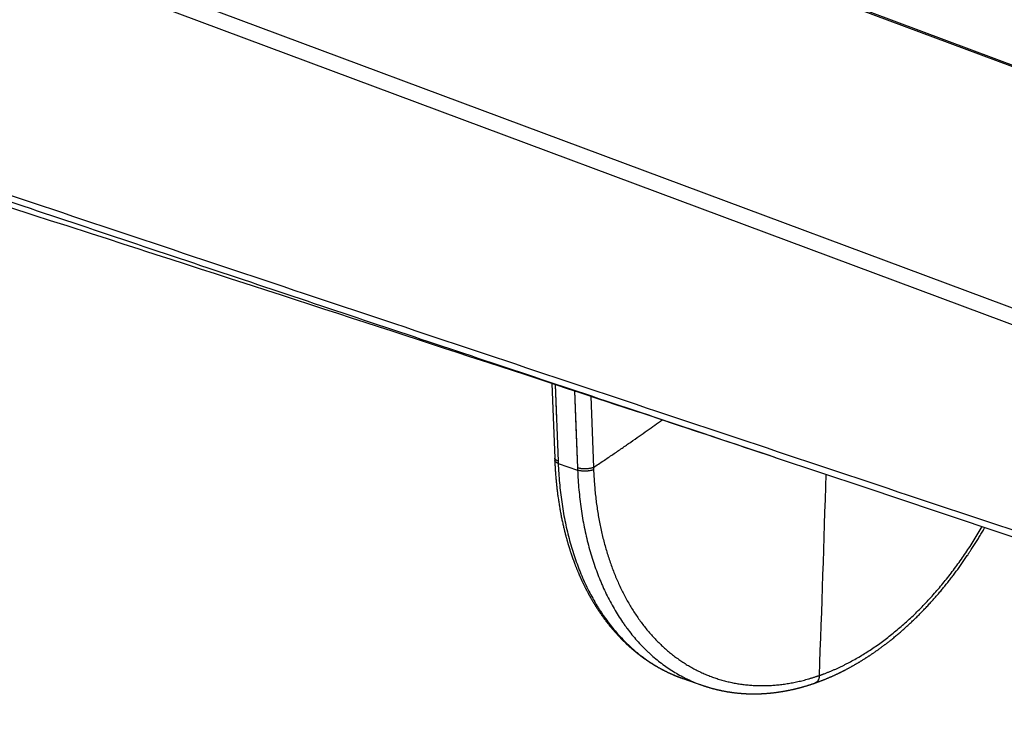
# Model space of a CAD drawing. Header units: millimetres. Extents: x 191 to 686, y -33 to 361.
# Tile 10 of 14: x 523 to 582, y 48 to 90. Entities that reach past the tile are written whole.
import ezdxf

# ---------------------------------------------------------------- set-up
doc = ezdxf.new("R2010")
doc.units = ezdxf.units.MM
doc.header["$LTSCALE"] = 30.734
doc.layers.get('0').update_dxf_attribs({"linetype": 'CONTINUOUS'})

msp = doc.modelspace()

# ---------------------------------------------------------------- linework, layer by layer
at = {"color": 9, "linetype": 'CONTINUOUS'}
for p, q in [((479.161, 125.608), (635.026, 67.404)), ((614.755, 60.338), (458.89, 118.542)), ((614.274, 59.522), (458.425, 117.72)), ((555.244, 67.626), (555.426, 62.989)), ((555.244, 67.626), (555.328, 65.475)), ((556.425, 67.237), (556.603, 62.579)), ((557.401, 66.916), (557.568, 62.601)), ((555.426, 62.989), (555.431, 62.85)), ((555.431, 62.85), (556.608, 62.44)), ((556.603, 62.579), (556.608, 62.44)), ((557.568, 62.601), (557.573, 62.463))]:
    msp.add_line(p, q, dxfattribs=at)
at = {"color": 7, "linetype": 'CONTINUOUS'}
for p, q in [((522.189, 78.366), (523.71, 77.877)), ((523.71, 77.877), (524.712, 77.554)), ((524.712, 77.554), (525.705, 77.234)), ((525.705, 77.234), (527.176, 76.76)), ((527.176, 76.76), (528.146, 76.447)), ((528.146, 76.447), (529.106, 76.137)), ((531.934, 75.223), (532.859, 74.924)), ((532.859, 74.924), (533.776, 74.627)), ((533.776, 74.627), (534.684, 74.333)), ((534.684, 74.333), (535.583, 74.042)), ((536.917, 73.609), (537.796, 73.324)), ((537.796, 73.324), (538.668, 73.041)), ((538.668, 73.041), (539.531, 72.761)), ((539.531, 72.761), (540.386, 72.483)), ((540.386, 72.483), (541.234, 72.207)), ((541.234, 72.207), (542.074, 71.934)), ((542.074, 71.934), (542.907, 71.663)), ((542.907, 71.663), (543.732, 71.394)), ((543.732, 71.394), (544.549, 71.128)), ((544.549, 71.128), (545.36, 70.863)), ((545.36, 70.863), (546.163, 70.601)), ((546.163, 70.601), (546.959, 70.341)), ((546.959, 70.341), (547.747, 70.084)), ((547.747, 70.084), (548.529, 69.828)), ((548.529, 69.828), (549.304, 69.574)), ((550.454, 69.198), (551.212, 68.95)), ((551.212, 68.95), (551.963, 68.703)), ((551.963, 68.703), (552.708, 68.459)), ((552.708, 68.459), (553.446, 68.217)), ((554.541, 67.857), (555.263, 67.62)), ((555.263, 67.62), (555.979, 67.384)), ((557.041, 67.034), (557.742, 66.803)), ((558.781, 66.461), (559.466, 66.234)), ((560.483, 65.898), (561.154, 65.676)), ((564.102, 64.699), (564.742, 64.487)), ((555.22, 63.167), (555.226, 63.028)), ((568.626, 63.193), (573.979, 61.406)), ((555.226, 63.028), (555.229, 62.959)), ((555.229, 62.959), (555.232, 62.889)), ((555.232, 62.889), (555.235, 62.82)), ((555.235, 62.82), (555.238, 62.75)), ((555.238, 62.75), (555.242, 62.681)), ((555.242, 62.681), (555.246, 62.611)), ((555.246, 62.611), (555.25, 62.542)), ((555.25, 62.542), (555.254, 62.473)), ((555.254, 62.473), (555.259, 62.404)), ((555.259, 62.404), (555.263, 62.335)), ((555.263, 62.335), (555.268, 62.266)), ((555.268, 62.266), (555.273, 62.197)), ((555.273, 62.197), (555.279, 62.128)), ((555.279, 62.128), (555.284, 62.059)), ((555.284, 62.059), (555.29, 61.991)), ((555.29, 61.991), (555.296, 61.922)), ((555.296, 61.922), (555.302, 61.854)), ((555.302, 61.854), (555.308, 61.785)), ((555.308, 61.785), (555.315, 61.717)), ((555.315, 61.717), (555.321, 61.649)), ((555.321, 61.649), (555.328, 61.581)), ((555.328, 61.581), (555.335, 61.513)), ((555.335, 61.513), (555.343, 61.445)), ((555.343, 61.445), (555.35, 61.378)), ((555.35, 61.378), (555.358, 61.31)), ((555.358, 61.31), (555.366, 61.242)), ((555.366, 61.242), (555.374, 61.175)), ((555.374, 61.175), (555.382, 61.108)), ((555.382, 61.108), (555.391, 61.04)), ((555.391, 61.04), (555.399, 60.973)), ((555.399, 60.973), (555.408, 60.906)), ((555.408, 60.906), (555.417, 60.84)), ((555.417, 60.84), (555.427, 60.773)), ((555.441, 60.673), (555.451, 60.607)), ((555.451, 60.607), (555.461, 60.54)), ((555.461, 60.54), (555.471, 60.474)), ((555.471, 60.474), (555.481, 60.408)), ((555.481, 60.408), (555.492, 60.342)), ((555.492, 60.342), (555.503, 60.276)), ((555.503, 60.276), (555.514, 60.21)), ((555.514, 60.21), (555.525, 60.145)), ((555.525, 60.145), (555.537, 60.079)), ((555.537, 60.079), (555.548, 60.014)), ((555.548, 60.014), (555.56, 59.948)), ((555.56, 59.948), (555.572, 59.883)), ((555.572, 59.883), (555.584, 59.818)), ((555.584, 59.818), (555.597, 59.753)), ((555.597, 59.753), (555.609, 59.688)), ((555.609, 59.688), (555.622, 59.624)), ((555.622, 59.624), (555.635, 59.559)), ((555.635, 59.559), (555.648, 59.495)), ((555.648, 59.495), (555.662, 59.43)), ((555.662, 59.43), (555.675, 59.366)), ((555.675, 59.366), (555.689, 59.302)), ((555.689, 59.302), (555.703, 59.238)), ((555.703, 59.238), (555.717, 59.174)), ((555.717, 59.174), (555.732, 59.11)), ((555.732, 59.11), (555.746, 59.047)), ((555.746, 59.047), (555.761, 58.984)), ((555.761, 58.984), (555.776, 58.92)), ((581.222, 58.939), (581.246, 58.98)), ((580.848, 58.306), (580.886, 58.369)), ((580.886, 58.369), (580.924, 58.432)), ((580.924, 58.432), (580.962, 58.495)), ((580.962, 58.495), (581, 58.558)), ((581, 58.558), (581.037, 58.621)), ((581.037, 58.621), (581.074, 58.684)), ((581.074, 58.684), (581.112, 58.748)), ((581.112, 58.748), (581.149, 58.811)), ((581.149, 58.811), (581.186, 58.875)), ((581.186, 58.875), (581.222, 58.939)), ((580.5, 57.75), (580.539, 57.811)), ((580.539, 57.811), (580.578, 57.873)), ((580.578, 57.873), (580.617, 57.934)), ((580.617, 57.934), (580.656, 57.996)), ((580.656, 57.996), (580.695, 58.058)), ((580.695, 58.058), (580.733, 58.12)), ((580.733, 58.12), (580.772, 58.182)), ((580.772, 58.182), (580.81, 58.244)), ((580.81, 58.244), (580.848, 58.306)), ((580.099, 57.145), (580.14, 57.205)), ((580.14, 57.205), (580.18, 57.265)), ((580.18, 57.265), (580.221, 57.325)), ((580.221, 57.325), (580.261, 57.386)), ((580.261, 57.386), (580.301, 57.446)), ((580.301, 57.446), (580.341, 57.507)), ((580.341, 57.507), (580.381, 57.567)), ((580.381, 57.567), (580.421, 57.628)), ((580.421, 57.628), (580.46, 57.689)), ((580.46, 57.689), (580.5, 57.75)), ((579.684, 56.555), (579.726, 56.613)), ((579.726, 56.613), (579.768, 56.672)), ((579.768, 56.672), (579.81, 56.73)), ((579.81, 56.73), (579.851, 56.789)), ((579.851, 56.789), (579.893, 56.848)), ((579.893, 56.848), (579.935, 56.907)), ((579.935, 56.907), (579.976, 56.967)), ((579.976, 56.967), (580.017, 57.026)), ((580.017, 57.026), (580.058, 57.086)), ((580.058, 57.086), (580.099, 57.145)), ((579.256, 55.98), (579.299, 56.037)), ((579.299, 56.037), (579.342, 56.094)), ((579.342, 56.094), (579.385, 56.151)), ((579.385, 56.151), (579.428, 56.208)), ((579.428, 56.208), (579.471, 56.265)), ((579.471, 56.265), (579.514, 56.323)), ((579.514, 56.323), (579.557, 56.381)), ((579.557, 56.381), (579.599, 56.438)), ((579.599, 56.438), (579.642, 56.496)), ((579.642, 56.496), (579.684, 56.555)), ((578.749, 55.342), (578.793, 55.396)), ((578.86, 55.478), (578.905, 55.533)), ((578.905, 55.533), (578.949, 55.589)), ((578.949, 55.589), (578.993, 55.644)), ((578.993, 55.644), (579.037, 55.7)), ((579.037, 55.7), (579.081, 55.755)), ((579.081, 55.755), (579.125, 55.811)), ((579.125, 55.811), (579.169, 55.867)), ((579.169, 55.867), (579.212, 55.924)), ((579.212, 55.924), (579.256, 55.98)), ((578.25, 54.754), (578.296, 54.806)), ((578.296, 54.806), (578.342, 54.859)), ((578.342, 54.859), (578.387, 54.912)), ((578.387, 54.912), (578.433, 54.965)), ((578.433, 54.965), (578.478, 55.018)), ((578.478, 55.018), (578.523, 55.072)), ((578.523, 55.072), (578.569, 55.125)), ((578.569, 55.125), (578.614, 55.179)), ((578.614, 55.179), (578.659, 55.233)), ((578.659, 55.233), (578.704, 55.287)), ((578.704, 55.287), (578.749, 55.342)), ((577.738, 54.189), (577.785, 54.239)), ((577.785, 54.239), (577.832, 54.29)), ((577.832, 54.29), (577.879, 54.341)), ((577.879, 54.341), (577.925, 54.392)), ((577.925, 54.392), (577.972, 54.443)), ((577.972, 54.443), (578.019, 54.494)), ((578.019, 54.494), (578.065, 54.546)), ((578.065, 54.546), (578.111, 54.597)), ((578.111, 54.597), (578.158, 54.649)), ((578.158, 54.649), (578.204, 54.702)), ((578.204, 54.702), (578.25, 54.754)), ((577.164, 53.599), (577.213, 53.647)), ((577.213, 53.647), (577.261, 53.695)), ((577.261, 53.695), (577.309, 53.744)), ((577.309, 53.744), (577.357, 53.792)), ((577.357, 53.792), (577.405, 53.841)), ((577.405, 53.841), (577.453, 53.89)), ((577.453, 53.89), (577.5, 53.939)), ((577.5, 53.939), (577.548, 53.989)), ((577.548, 53.989), (577.596, 54.039)), ((577.596, 54.039), (577.643, 54.088)), ((577.643, 54.088), (577.69, 54.138)), ((577.69, 54.138), (577.738, 54.189)), ((576.529, 52.995), (576.578, 53.04)), ((576.578, 53.04), (576.628, 53.086)), ((576.628, 53.086), (576.677, 53.131)), ((576.677, 53.131), (576.726, 53.177)), ((576.726, 53.177), (576.775, 53.223)), ((576.775, 53.223), (576.824, 53.269)), ((576.824, 53.269), (576.873, 53.316)), ((576.873, 53.316), (576.922, 53.363)), ((576.922, 53.363), (576.97, 53.409)), ((576.97, 53.409), (577.019, 53.457)), ((577.019, 53.457), (577.068, 53.504)), ((577.068, 53.504), (577.116, 53.551)), ((577.116, 53.551), (577.164, 53.599)), ((575.83, 52.387), (575.88, 52.429)), ((575.88, 52.429), (575.931, 52.471)), ((575.931, 52.471), (575.981, 52.514)), ((575.981, 52.514), (576.031, 52.556)), ((576.031, 52.556), (576.081, 52.599)), ((576.081, 52.599), (576.131, 52.642)), ((576.131, 52.642), (576.181, 52.686)), ((576.181, 52.686), (576.231, 52.729)), ((576.231, 52.729), (576.281, 52.773)), ((576.281, 52.773), (576.331, 52.817)), ((576.331, 52.817), (576.38, 52.861)), ((576.38, 52.861), (576.43, 52.906)), ((576.43, 52.906), (576.479, 52.95)), ((576.479, 52.95), (576.529, 52.995)), ((575.576, 52.18), (575.627, 52.221)), ((575.627, 52.221), (575.678, 52.262)), ((575.678, 52.262), (575.729, 52.303)), ((575.729, 52.303), (575.779, 52.345)), ((575.779, 52.345), (575.83, 52.387)), ((562.976, 49.832), (564.172, 49.415))]:
    msp.add_line(p, q, dxfattribs=at)
for points in [[(635.303, 67.375), (635.281, 67.383), (479.375, 125.603)], [(529.106, 76.137), (530.058, 75.829), (530.53, 75.677)], [(530.53, 75.677), (531.468, 75.374), (531.934, 75.223)], [(535.583, 74.042), (536.475, 73.753), (536.917, 73.609)], [(549.304, 69.574), (550.072, 69.323), (550.454, 69.198)], [(553.446, 68.217), (554.178, 67.976), (554.541, 67.857)], [(555.044, 67.692), (555.123, 65.65), (555.22, 63.167)], [(555.979, 67.384), (556.689, 67.15), (557.041, 67.034)], [(557.742, 66.803), (558.436, 66.574), (558.781, 66.461)], [(559.466, 66.234), (560.146, 66.01), (560.483, 65.898)], [(561.154, 65.676), (561.819, 65.456), (562.149, 65.347)], [(562.149, 65.347), (562.806, 65.129), (563.132, 65.021)], [(563.132, 65.021), (563.78, 64.806), (564.102, 64.699)], [(564.742, 64.487), (565.376, 64.276), (565.691, 64.171)], [(565.691, 64.171), (566.318, 63.963), (566.629, 63.859)], [(566.629, 63.859), (567.247, 63.653), (567.554, 63.551)], [(567.554, 63.551), (568.165, 63.347), (568.468, 63.246), (568.626, 63.193)], [(573.979, 61.406), (578.355, 59.945), (582.759, 58.475), (587.195, 56.995), (591.664, 55.504), (596.17, 54.001), (600.716, 52.484), (605.304, 50.953), (609.94, 49.408), (614.618, 47.847)], [(555.427, 60.773), (555.431, 60.74), (555.441, 60.673)], [(555.776, 58.92), (555.784, 58.889), (555.791, 58.857), (555.799, 58.826), (555.807, 58.794), (555.815, 58.763), (555.822, 58.731), (555.83, 58.7), (555.838, 58.669), (555.846, 58.637), (555.854, 58.606), (555.862, 58.575), (555.87, 58.544), (555.878, 58.513), (555.887, 58.482), (555.895, 58.451), (555.903, 58.42), (555.912, 58.389), (555.92, 58.358), (555.928, 58.327), (555.937, 58.296), (555.945, 58.265), (555.954, 58.234), (555.963, 58.203), (555.971, 58.173), (555.98, 58.142), (555.989, 58.111), (555.998, 58.081), (556.007, 58.05), (556.016, 58.019), (556.025, 57.989), (556.034, 57.959), (556.043, 57.928), (556.052, 57.898), (556.061, 57.867), (556.07, 57.837), (556.08, 57.807), (556.089, 57.776), (556.098, 57.746), (556.108, 57.716), (556.117, 57.686), (556.127, 57.656), (556.136, 57.626), (556.146, 57.596), (556.155, 57.566), (556.165, 57.536), (556.175, 57.506), (556.185, 57.476), (556.195, 57.446), (556.205, 57.416), (556.214, 57.387), (556.224, 57.357), (556.234, 57.327), (556.245, 57.298), (556.255, 57.268), (556.265, 57.239), (556.275, 57.209), (556.285, 57.18), (556.296, 57.15), (556.306, 57.121), (556.317, 57.092), (556.327, 57.063), (556.338, 57.033), (556.348, 57.004), (556.359, 56.975), (556.369, 56.946), (556.38, 56.917), (556.391, 56.888), (556.402, 56.859), (556.412, 56.83), (556.423, 56.801), (556.434, 56.772), (556.445, 56.744), (556.456, 56.715), (556.467, 56.686), (556.478, 56.658), (556.489, 56.629), (556.501, 56.6), (556.512, 56.572), (556.523, 56.543), (556.535, 56.515), (556.546, 56.487), (556.557, 56.458), (556.569, 56.43), (556.58, 56.402), (556.592, 56.373), (556.604, 56.345), (556.615, 56.317), (556.627, 56.289), (556.639, 56.261), (556.651, 56.233), (556.663, 56.205), (556.674, 56.177), (556.686, 56.149), (556.698, 56.121), (556.71, 56.093), (556.723, 56.066), (556.735, 56.038), (556.747, 56.01), (556.759, 55.983), (556.771, 55.955), (556.784, 55.928), (556.796, 55.9), (556.809, 55.873), (556.821, 55.845), (556.834, 55.818), (556.846, 55.791), (556.859, 55.763), (556.871, 55.736), (556.884, 55.709), (556.897, 55.682), (556.91, 55.655), (556.922, 55.628), (556.935, 55.601), (556.948, 55.574), (556.961, 55.547), (556.974, 55.52), (556.987, 55.493), (557, 55.466), (557.014, 55.44), (557.027, 55.413), (557.04, 55.386), (557.053, 55.36), (557.067, 55.333), (557.08, 55.307), (557.093, 55.28), (557.107, 55.254), (557.12, 55.228), (557.134, 55.201), (557.148, 55.175), (557.161, 55.149), (557.175, 55.123), (557.189, 55.097), (557.202, 55.071), (557.216, 55.045), (557.23, 55.019), (557.244, 54.993), (557.258, 54.967), (557.272, 54.941), (557.286, 54.916), (557.3, 54.89), (557.314, 54.864), (557.328, 54.839), (557.343, 54.813), (557.357, 54.788), (557.371, 54.762), (557.385, 54.737), (557.4, 54.711), (557.414, 54.686), (557.429, 54.661), (557.443, 54.636), (557.458, 54.611), (557.472, 54.585), (557.487, 54.56), (557.502, 54.535), (557.516, 54.51), (557.531, 54.486), (557.546, 54.461), (557.561, 54.436), (557.576, 54.411), (557.591, 54.387), (557.606, 54.362), (557.621, 54.337), (557.636, 54.313), (557.651, 54.288), (557.666, 54.264), (557.681, 54.24), (557.696, 54.215), (557.712, 54.191), (557.727, 54.167), (557.742, 54.143), (557.758, 54.119), (557.773, 54.095), (557.789, 54.071), (557.804, 54.047), (557.82, 54.023), (557.835, 53.999), (557.851, 53.975), (557.867, 53.952), (557.882, 53.928), (557.898, 53.904), (557.914, 53.881), (557.93, 53.857), (557.946, 53.834), (557.961, 53.811), (557.977, 53.787), (557.993, 53.764), (558.009, 53.741), (558.025, 53.718), (558.042, 53.694), (558.058, 53.671), (558.074, 53.648), (558.09, 53.625), (558.106, 53.603), (558.123, 53.58), (558.139, 53.557), (558.156, 53.534), (558.172, 53.511), (558.189, 53.489), (558.205, 53.466)], [(578.793, 55.396), (578.816, 55.424), (578.86, 55.478)], [(558.205, 53.466), (558.222, 53.444), (558.238, 53.421), (558.255, 53.399), (558.272, 53.376), (558.288, 53.354), (558.305, 53.332), (558.322, 53.31), (558.339, 53.287), (558.356, 53.265), (558.373, 53.243), (558.39, 53.221), (558.407, 53.199), (558.424, 53.177), (558.441, 53.156), (558.458, 53.134), (558.475, 53.112), (558.492, 53.09), (558.51, 53.069), (558.527, 53.047), (558.544, 53.026), (558.562, 53.004), (558.579, 52.983), (558.596, 52.962), (558.614, 52.94), (558.631, 52.919), (558.649, 52.898), (558.667, 52.877), (558.684, 52.856), (558.702, 52.835), (558.72, 52.814), (558.737, 52.793), (558.755, 52.772), (558.773, 52.752), (558.791, 52.731), (558.809, 52.71), (558.827, 52.69), (558.845, 52.669), (558.863, 52.649), (558.881, 52.628), (558.899, 52.608), (558.917, 52.588), (558.935, 52.567), (558.953, 52.547), (558.971, 52.527), (558.99, 52.507), (559.008, 52.487), (559.026, 52.467), (559.045, 52.447), (559.063, 52.428), (559.081, 52.408), (559.1, 52.388), (559.118, 52.369), (559.137, 52.349), (559.155, 52.33), (559.174, 52.31), (559.193, 52.291), (559.211, 52.271), (559.23, 52.252), (559.249, 52.233), (559.267, 52.214), (559.286, 52.195), (559.305, 52.176), (559.324, 52.157), (559.343, 52.138), (559.362, 52.119), (559.381, 52.1), (559.4, 52.082), (559.419, 52.063), (559.438, 52.045), (559.457, 52.026), (559.476, 52.008), (559.495, 51.989), (559.514, 51.971), (559.533, 51.953), (559.553, 51.934), (559.572, 51.916), (559.591, 51.898), (559.611, 51.88), (559.63, 51.862), (559.649, 51.844), (559.669, 51.826), (559.688, 51.809), (559.708, 51.791), (559.727, 51.773), (559.747, 51.756), (559.767, 51.738), (559.786, 51.721), (559.806, 51.703), (559.826, 51.686), (559.845, 51.668), (559.865, 51.651), (559.885, 51.634), (559.905, 51.617), (559.925, 51.6), (559.945, 51.583), (559.965, 51.566), (559.985, 51.549), (560.005, 51.532), (560.025, 51.515), (560.045, 51.499), (560.065, 51.482), (560.085, 51.465), (560.105, 51.449), (560.125, 51.432), (560.146, 51.416), (560.166, 51.4), (560.186, 51.383), (560.207, 51.367), (560.227, 51.351), (560.247, 51.335), (560.268, 51.319), (560.288, 51.303), (560.309, 51.287), (560.329, 51.271), (560.35, 51.255), (560.37, 51.24), (560.391, 51.224), (560.412, 51.208), (560.432, 51.193), (560.453, 51.177), (560.474, 51.162), (560.495, 51.147), (560.515, 51.131), (560.536, 51.116), (560.557, 51.101), (560.578, 51.086), (560.599, 51.071), (560.62, 51.056), (560.641, 51.041), (560.662, 51.026), (560.683, 51.011), (560.704, 50.996), (560.725, 50.982), (560.747, 50.967), (560.768, 50.952), (560.789, 50.938), (560.81, 50.923), (560.832, 50.909), (560.853, 50.895), (560.874, 50.88), (560.896, 50.866), (560.917, 50.852), (560.939, 50.838), (560.96, 50.824), (560.981, 50.81), (561.003, 50.796), (561.025, 50.782), (561.046, 50.768), (561.068, 50.755), (561.089, 50.741), (561.111, 50.727), (561.133, 50.714), (561.155, 50.7), (561.176, 50.687), (561.198, 50.674), (561.22, 50.661), (561.242, 50.647), (561.264, 50.634), (561.285, 50.621), (561.307, 50.608), (561.329, 50.595), (561.351, 50.582), (561.373, 50.57), (561.395, 50.557), (561.417, 50.544), (561.439, 50.531), (561.461, 50.519), (561.484, 50.506), (561.506, 50.494), (561.528, 50.482), (561.55, 50.469), (561.572, 50.457), (561.594, 50.445), (561.617, 50.433), (561.639, 50.421), (561.661, 50.409), (561.684, 50.397), (561.706, 50.385), (561.728, 50.373), (561.751, 50.362), (561.773, 50.35), (561.796, 50.338), (561.818, 50.327), (561.841, 50.315), (561.863, 50.304), (561.886, 50.293), (561.909, 50.281), (561.931, 50.27), (561.954, 50.259), (561.976, 50.248), (561.999, 50.237), (562.022, 50.226), (562.045, 50.215), (562.067, 50.204), (562.09, 50.194), (562.113, 50.183), (562.136, 50.172), (562.159, 50.162), (562.182, 50.151)], [(570.964, 49.557), (570.99, 49.566), (571.016, 49.575), (571.042, 49.585), (571.068, 49.594), (571.094, 49.603), (571.121, 49.613), (571.147, 49.623), (571.174, 49.633), (571.201, 49.643), (571.229, 49.653), (571.256, 49.663), (571.283, 49.673), (571.311, 49.684), (571.338, 49.694), (571.366, 49.705), (571.393, 49.716), (571.421, 49.726), (571.448, 49.737), (571.475, 49.748), (571.502, 49.759), (571.53, 49.769), (571.556, 49.78), (571.583, 49.791), (571.61, 49.802), (571.637, 49.813), (571.664, 49.824), (571.691, 49.836), (571.718, 49.847), (571.745, 49.858), (571.772, 49.87), (571.799, 49.881), (571.826, 49.893), (571.853, 49.904), (571.88, 49.916), (571.907, 49.928), (571.934, 49.94), (571.961, 49.951), (571.988, 49.963), (572.015, 49.975), (572.042, 49.988), (572.069, 50), (572.096, 50.012), (572.123, 50.024), (572.15, 50.037), (572.177, 50.049), (572.204, 50.061), (572.231, 50.074), (572.258, 50.087), (572.285, 50.099), (572.312, 50.112), (572.339, 50.125), (572.366, 50.138), (572.393, 50.151), (572.42, 50.164), (572.447, 50.177), (572.474, 50.19), (572.501, 50.203), (572.528, 50.216), (572.554, 50.23), (572.581, 50.243), (572.608, 50.257), (572.635, 50.27), (572.662, 50.284), (572.689, 50.297), (572.716, 50.311), (572.742, 50.325), (572.769, 50.339), (572.796, 50.353), (572.823, 50.367), (572.85, 50.381), (572.876, 50.395), (572.903, 50.409), (572.93, 50.423), (572.957, 50.437), (572.984, 50.452), (573.01, 50.466), (573.037, 50.481), (573.064, 50.495), (573.09, 50.51), (573.117, 50.524), (573.144, 50.539), (573.17, 50.554), (573.197, 50.569), (573.224, 50.584), (573.25, 50.599), (573.277, 50.614), (573.304, 50.629), (573.33, 50.644), (573.357, 50.659), (573.384, 50.674), (573.41, 50.69), (573.437, 50.705), (573.463, 50.721), (573.49, 50.736), (573.516, 50.752), (573.543, 50.767), (573.569, 50.783), (573.596, 50.799), (573.622, 50.815), (573.649, 50.831), (573.675, 50.847), (573.702, 50.863), (573.728, 50.879), (573.754, 50.895), (573.781, 50.911), (573.807, 50.927), (573.834, 50.944), (573.86, 50.96), (573.887, 50.977), (573.913, 50.993), (573.939, 51.01), (573.966, 51.027), (573.992, 51.043), (574.018, 51.06), (574.045, 51.077), (574.071, 51.094), (574.098, 51.111), (574.124, 51.128), (574.15, 51.145), (574.176, 51.162), (574.203, 51.18), (574.229, 51.197), (574.255, 51.214), (574.282, 51.232), (574.308, 51.249), (574.334, 51.267), (574.36, 51.284), (574.387, 51.302), (574.413, 51.32), (574.439, 51.338), (574.465, 51.355), (574.491, 51.373), (574.517, 51.391), (574.544, 51.409), (574.57, 51.428), (574.596, 51.446), (574.622, 51.464), (574.648, 51.482), (574.674, 51.501), (574.7, 51.519), (574.726, 51.537), (574.752, 51.556), (574.778, 51.575), (574.804, 51.593), (574.83, 51.612), (574.856, 51.631), (574.882, 51.65), (574.908, 51.668), (574.934, 51.687), (574.96, 51.706), (574.986, 51.726), (575.012, 51.745), (575.037, 51.764), (575.063, 51.783), (575.089, 51.802), (575.115, 51.822), (575.141, 51.841), (575.166, 51.861), (575.192, 51.88), (575.218, 51.9), (575.244, 51.919), (575.269, 51.939), (575.295, 51.959), (575.321, 51.979), (575.346, 51.999), (575.372, 52.019), (575.398, 52.038), (575.423, 52.059), (575.449, 52.079), (575.474, 52.099), (575.5, 52.119), (575.525, 52.139), (575.576, 52.18)], [(562.182, 50.151), (562.205, 50.141), (562.228, 50.13), (562.251, 50.12), (562.274, 50.11), (562.297, 50.1), (562.32, 50.089), (562.343, 50.079), (562.366, 50.069), (562.389, 50.06), (562.412, 50.05), (562.435, 50.04), (562.458, 50.03), (562.482, 50.02), (562.505, 50.011), (562.528, 50.001), (562.552, 49.992), (562.575, 49.982), (562.598, 49.973), (562.622, 49.964), (562.645, 49.955), (562.668, 49.945), (562.692, 49.936), (562.715, 49.927), (562.739, 49.918), (562.762, 49.909), (562.786, 49.901), (562.81, 49.892), (562.833, 49.883), (562.857, 49.875), (562.88, 49.866), (562.904, 49.857), (562.928, 49.849), (562.952, 49.841), (562.976, 49.832)], [(569.265, 49.099), (569.291, 49.104), (569.318, 49.109), (569.345, 49.114), (569.372, 49.12), (569.399, 49.125), (569.426, 49.131), (569.453, 49.136), (569.48, 49.142), (569.507, 49.148), (569.534, 49.154), (569.561, 49.159), (569.588, 49.165), (569.615, 49.171), (569.642, 49.177), (569.669, 49.184), (569.696, 49.19), (569.723, 49.196), (569.75, 49.202), (569.777, 49.209), (569.804, 49.215), (569.831, 49.222), (569.858, 49.229), (569.885, 49.235), (569.912, 49.242), (569.939, 49.249), (569.966, 49.256), (569.993, 49.263), (570.02, 49.27), (570.047, 49.277), (570.074, 49.284), (570.101, 49.291), (570.128, 49.298), (570.155, 49.306), (570.182, 49.313), (570.209, 49.321), (570.236, 49.328), (570.263, 49.336), (570.29, 49.344), (570.317, 49.351), (570.344, 49.359), (570.371, 49.367), (570.398, 49.375), (570.425, 49.383), (570.452, 49.391), (570.479, 49.399), (570.506, 49.407), (570.533, 49.416), (570.56, 49.424), (570.586, 49.432), (570.613, 49.441), (570.64, 49.449), (570.667, 49.458), (570.694, 49.466), (570.721, 49.475), (570.748, 49.484), (570.775, 49.493), (570.802, 49.502), (570.829, 49.511), (570.856, 49.52), (570.883, 49.529), (570.91, 49.538), (570.937, 49.548), (570.964, 49.557)], [(564.172, 49.415), (564.196, 49.407), (564.22, 49.399), (564.244, 49.391), (564.268, 49.383), (564.292, 49.375), (564.315, 49.367), (564.339, 49.359), (564.363, 49.351), (564.387, 49.344), (564.411, 49.336), (564.436, 49.329), (564.46, 49.321), (564.484, 49.314), (564.508, 49.306), (564.532, 49.299), (564.556, 49.292), (564.58, 49.285), (564.604, 49.278), (564.629, 49.271), (564.653, 49.264), (564.677, 49.257), (564.701, 49.25), (564.726, 49.243), (564.75, 49.237), (564.774, 49.23), (564.799, 49.223), (564.823, 49.217), (564.847, 49.211), (564.872, 49.204), (564.896, 49.198), (564.921, 49.192), (564.945, 49.186), (564.97, 49.179), (564.994, 49.173), (565.019, 49.168), (565.043, 49.162), (565.068, 49.156), (565.092, 49.15), (565.117, 49.144), (565.142, 49.139), (565.166, 49.133), (565.191, 49.128), (565.216, 49.122), (565.24, 49.117), (565.265, 49.112), (565.29, 49.106), (565.314, 49.101), (565.339, 49.096), (565.364, 49.091), (565.389, 49.086), (565.413, 49.081), (565.438, 49.077), (565.463, 49.072), (565.488, 49.067), (565.513, 49.062), (565.538, 49.058), (565.563, 49.053), (565.588, 49.049), (565.613, 49.045), (565.638, 49.04), (565.663, 49.036), (565.688, 49.032), (565.713, 49.028), (565.738, 49.024), (565.763, 49.02), (565.788, 49.016), (565.813, 49.012), (565.838, 49.008), (565.863, 49.005), (565.889, 49.001), (565.914, 48.998), (565.939, 48.994), (565.964, 48.991), (565.99, 48.987), (566.015, 48.984), (566.04, 48.981), (566.065, 48.978), (566.091, 48.974), (566.116, 48.971), (566.142, 48.968), (566.167, 48.966), (566.192, 48.963), (566.218, 48.96), (566.243, 48.957), (566.269, 48.955), (566.294, 48.952), (566.32, 48.95), (566.345, 48.947), (566.371, 48.945), (566.397, 48.942), (566.422, 48.94), (566.448, 48.938), (566.473, 48.936), (566.499, 48.934), (566.525, 48.932), (566.55, 48.93), (566.576, 48.928), (566.602, 48.927), (566.628, 48.925), (566.653, 48.923), (566.679, 48.922), (566.705, 48.92), (566.731, 48.919), (566.757, 48.917), (566.782, 48.916), (566.808, 48.915), (566.834, 48.914), (566.86, 48.913), (566.886, 48.912), (566.912, 48.911), (566.938, 48.91), (566.964, 48.909), (566.99, 48.908), (567.016, 48.908), (567.042, 48.907), (567.068, 48.906), (567.094, 48.906), (567.12, 48.906), (567.146, 48.905), (567.172, 48.905), (567.198, 48.905), (567.224, 48.905), (567.25, 48.905), (567.276, 48.905), (567.302, 48.905), (567.328, 48.905), (567.354, 48.905), (567.38, 48.905), (567.407, 48.906), (567.433, 48.906), (567.459, 48.906), (567.485, 48.907), (567.511, 48.908), (567.538, 48.908), (567.564, 48.909), (567.59, 48.91), (567.616, 48.911), (567.643, 48.912), (567.669, 48.913), (567.695, 48.914), (567.721, 48.915), (567.748, 48.916), (567.774, 48.917), (567.8, 48.919), (567.827, 48.92), (567.853, 48.922), (567.879, 48.923), (567.906, 48.925), (567.932, 48.927), (567.958, 48.928), (567.985, 48.93), (568.011, 48.932), (568.038, 48.934), (568.064, 48.936), (568.09, 48.938), (568.117, 48.94), (568.143, 48.943), (568.17, 48.945), (568.196, 48.947), (568.223, 48.95), (568.249, 48.952), (568.276, 48.955), (568.302, 48.957), (568.329, 48.96), (568.355, 48.963), (568.382, 48.966), (568.408, 48.969), (568.435, 48.972), (568.462, 48.975), (568.488, 48.978), (568.515, 48.981), (568.541, 48.984), (568.568, 48.988), (568.595, 48.991), (568.621, 48.995), (568.648, 48.998), (568.675, 49.002), (568.702, 49.005), (568.728, 49.009), (568.755, 49.013), (568.782, 49.017), (568.808, 49.021), (568.835, 49.025), (568.862, 49.029), (568.889, 49.033), (568.916, 49.037), (568.942, 49.042), (568.969, 49.046), (568.996, 49.05), (569.023, 49.055), (569.05, 49.06), (569.076, 49.064), (569.103, 49.069), (569.13, 49.074), (569.157, 49.079), (569.184, 49.083), (569.211, 49.088), (569.238, 49.093), (569.265, 49.099)]]:
    msp.add_lwpolyline(points, dxfattribs=at)
at = {"color": 9, "linetype": 'CONTINUOUS'}
msp.add_lwpolyline([(556.425, 67.237), (556.509, 65.054), (556.603, 62.579)], dxfattribs=at)
msp.add_arc((-624.993, 96.334), 1197.118, 357.782462, 358.365501, dxfattribs=at)
for points, knots in [([(458.461, 100.431), (464.956, 98.256), (477.946, 93.907), (494.184, 88.473), (507.175, 84.127), (520.165, 79.783), (533.156, 75.441), (546.147, 71.101), (555.889, 67.846), (565.632, 64.593), (575.375, 61.34), (585.118, 58.088), (594.861, 54.838), (604.604, 51.587), (611.099, 49.421), (614.346, 48.338)], [0, 0, 0, 0, 0.125025, 0.250043, 0.312549, 0.375054, 0.500057, 0.562556, 0.625053, 0.687548, 0.750042, 0.812534, 0.875024, 0.937513, 1, 1, 1, 1]), ([(458.586, 100.037), (467.754, 96.959), (481.506, 92.346), (499.844, 86.199), (513.598, 81.592), (527.354, 76.987), (541.11, 72.386), (552.575, 68.554), (561.747, 65.49), (566.333, 63.959), (568.626, 63.193)], [0, 0, 0, 0, 0.249996, 0.374997, 0.499999, 0.625002, 0.750003, 0.875003, 0.937502, 1, 1, 1, 1]), ([(557.568, 62.601), (557.768, 62.735), (558.16, 62.999), (558.736, 63.39), (559.289, 63.768), (559.819, 64.135), (560.327, 64.489), (560.962, 64.936), (561.426, 65.268), (561.727, 65.486)], [0, 0, 0, 0, 0.142597, 0.280045, 0.412385, 0.539675, 0.661988, 0.77941, 1, 1, 1, 1]), ([(555.426, 62.989), (555.418, 62.992), (555.402, 62.997), (555.38, 63.006), (555.36, 63.016), (555.34, 63.025), (555.322, 63.036), (555.305, 63.046), (555.29, 63.057), (555.276, 63.068), (555.263, 63.08), (555.252, 63.092), (555.244, 63.102), (555.239, 63.11), (555.234, 63.118), (555.229, 63.129), (555.224, 63.141), (555.221, 63.154), (555.221, 63.163), (555.22, 63.167)], [0, 0, 0, 0, 0.086459, 0.169583, 0.249289, 0.325523, 0.398252, 0.467476, 0.533231, 0.595591, 0.654679, 0.710671, 0.763808, 0.789406, 0.814412, 0.862834, 0.909548, 0.955077, 1, 1, 1, 1]), ([(555.431, 62.85), (555.423, 62.853), (555.408, 62.859), (555.386, 62.868), (555.365, 62.877), (555.346, 62.887), (555.327, 62.897), (555.311, 62.908), (555.295, 62.918), (555.281, 62.93), (555.269, 62.941), (555.258, 62.953), (555.25, 62.963), (555.244, 62.971), (555.24, 62.98), (555.234, 62.99), (555.23, 63.003), (555.227, 63.015), (555.226, 63.024), (555.226, 63.028)], [0, 0, 0, 0, 0.086474, 0.16961, 0.249327, 0.325569, 0.398305, 0.467535, 0.533292, 0.595653, 0.654739, 0.710728, 0.763859, 0.789454, 0.814456, 0.862869, 0.909572, 0.95509, 1, 1, 1, 1]), ([(555.431, 62.85), (555.439, 62.652), (555.459, 62.257), (555.505, 61.669), (555.565, 61.087), (555.64, 60.514), (555.73, 59.95), (555.834, 59.394), (555.952, 58.849), (556.085, 58.314), (556.231, 57.789), (556.392, 57.276), (556.538, 56.858), (556.661, 56.529), (556.789, 56.207), (556.956, 55.812), (557.171, 55.351), (557.398, 54.903), (557.599, 54.541), (557.766, 54.259), (557.894, 54.051), (558.025, 53.848), (558.204, 53.583), (558.434, 53.262), (558.722, 52.891), (559.022, 52.537), (559.282, 52.255), (559.496, 52.038), (559.711, 51.828), (559.933, 51.627), (560.16, 51.434), (560.389, 51.248), (560.682, 51.027), (560.983, 50.82), (561.229, 50.664), (561.415, 50.553), (561.603, 50.445), (561.793, 50.343), (561.986, 50.246), (562.18, 50.153), (562.376, 50.065), (562.574, 49.982), (562.774, 49.904), (562.909, 49.856), (562.976, 49.832)], [0, 0, 0, 0, 0.037305, 0.07426, 0.110843, 0.147035, 0.182821, 0.21819, 0.253137, 0.287653, 0.321733, 0.355373, 0.388569, 0.405, 0.42132, 0.453626, 0.485493, 0.516924, 0.547928, 0.563274, 0.578516, 0.593656, 0.608696, 0.638482, 0.66789, 0.696941, 0.725652, 0.739888, 0.754048, 0.78215, 0.7961, 0.809987, 0.837586, 0.864978, 0.878608, 0.892197, 0.905752, 0.919275, 0.932771, 0.946244, 0.9597, 0.973141, 0.986573, 1, 1, 1, 1]), ([(557.568, 62.601), (557.551, 62.595), (557.516, 62.583), (557.461, 62.567), (557.403, 62.553), (557.342, 62.541), (557.278, 62.531), (557.213, 62.524), (557.147, 62.518), (557.081, 62.516), (557.015, 62.515), (556.949, 62.517), (556.885, 62.522), (556.823, 62.528), (556.763, 62.538), (556.715, 62.547), (556.679, 62.556), (556.652, 62.563), (556.627, 62.57), (556.611, 62.576), (556.603, 62.579)], [0, 0, 0, 0, 0.055375, 0.113874, 0.175109, 0.238647, 0.304023, 0.370746, 0.438306, 0.506182, 0.573851, 0.640789, 0.706484, 0.770441, 0.832188, 0.891286, 0.919717, 0.94734, 0.974114, 1, 1, 1, 1]), ([(557.573, 62.463), (557.557, 62.456), (557.521, 62.444), (557.466, 62.428), (557.408, 62.414), (557.347, 62.402), (557.284, 62.392), (557.219, 62.385), (557.153, 62.38), (557.086, 62.377), (557.02, 62.376), (556.955, 62.379), (556.89, 62.383), (556.828, 62.39), (556.768, 62.399), (556.72, 62.408), (556.684, 62.417), (556.658, 62.424), (556.632, 62.432), (556.616, 62.437), (556.608, 62.44)], [0, 0, 0, 0, 0.055366, 0.113858, 0.175086, 0.238619, 0.303992, 0.370712, 0.43827, 0.506146, 0.573815, 0.640755, 0.706454, 0.770415, 0.832167, 0.891271, 0.919706, 0.947332, 0.97411, 1, 1, 1, 1]), ([(556.608, 62.44), (556.616, 62.242), (556.636, 61.847), (556.68, 61.259), (556.74, 60.678), (556.814, 60.105), (556.903, 59.541), (557.006, 58.986), (557.124, 58.441), (557.256, 57.906), (557.403, 57.382), (557.563, 56.869), (557.737, 56.368), (557.894, 55.96), (558.026, 55.64), (558.162, 55.327), (558.34, 54.943), (558.568, 54.496), (558.808, 54.063), (559.061, 53.644), (559.282, 53.308), (559.465, 53.046), (559.651, 52.792), (559.891, 52.484), (560.191, 52.129), (560.502, 51.792), (560.771, 51.525), (560.991, 51.32), (561.214, 51.122), (561.499, 50.885), (561.851, 50.619), (562.212, 50.372), (562.583, 50.143), (562.899, 49.968), (563.155, 49.838), (563.415, 49.714), (563.743, 49.572), (564.012, 49.471), (564.147, 49.424)], [0, 0, 0, 0, 0.037292, 0.074229, 0.11079, 0.146959, 0.182723, 0.218074, 0.253005, 0.287508, 0.321577, 0.355206, 0.388394, 0.421138, 0.437344, 0.45344, 0.485303, 0.516732, 0.547734, 0.578321, 0.608502, 0.623445, 0.638293, 0.667706, 0.696762, 0.725481, 0.753885, 0.767977, 0.782, 0.809848, 0.837462, 0.86487, 0.892106, 0.919203, 0.93271, 0.946195, 0.973115, 1, 1, 1, 1]), ([(557.573, 62.463), (557.579, 62.322), (557.592, 62.041), (557.62, 61.623), (557.656, 61.207), (557.699, 60.796), (557.75, 60.389), (557.808, 59.986), (557.874, 59.588), (557.972, 59.066), (558.085, 58.552), (558.213, 58.046), (558.317, 57.674), (558.427, 57.308), (558.545, 56.948), (558.67, 56.595), (558.802, 56.248), (558.941, 55.907), (559.087, 55.574), (559.239, 55.247), (559.399, 54.928), (559.565, 54.616), (559.738, 54.312), (559.917, 54.016), (560.103, 53.728), (560.295, 53.447), (560.493, 53.175), (560.697, 52.912), (560.976, 52.573), (561.268, 52.251), (561.572, 51.945), (561.805, 51.726), (562.043, 51.516), (562.286, 51.315), (562.534, 51.124), (562.787, 50.942), (563.045, 50.771), (563.308, 50.608), (563.575, 50.456), (563.846, 50.314), (564.122, 50.182), (564.401, 50.06), (564.685, 49.948), (564.972, 49.846), (565.263, 49.755), (565.557, 49.674), (565.854, 49.603), (566.154, 49.543), (566.457, 49.494), (566.763, 49.455), (567.072, 49.426), (567.382, 49.408), (567.695, 49.401), (568.01, 49.404), (568.327, 49.417), (568.645, 49.441), (568.965, 49.476), (569.286, 49.521), (569.608, 49.577), (569.877, 49.632), (570.092, 49.681), (570.255, 49.721), (570.417, 49.763), (570.552, 49.8), (570.66, 49.831), (570.741, 49.855), (570.822, 49.879), (570.904, 49.905), (570.985, 49.931), (571.052, 49.953), (571.107, 49.971), (571.161, 49.989), (571.201, 50.003), (571.228, 50.013)], [0, 0, 0, 0, 0.019283, 0.03843, 0.057436, 0.076299, 0.095014, 0.113578, 0.131989, 0.150242, 0.186267, 0.204036, 0.221641, 0.23908, 0.256352, 0.273457, 0.290395, 0.307165, 0.323769, 0.340207, 0.356481, 0.372593, 0.388545, 0.40434, 0.419982, 0.435474, 0.450819, 0.466023, 0.48109, 0.510835, 0.525527, 0.540107, 0.554581, 0.568958, 0.583245, 0.597452, 0.611585, 0.625655, 0.639671, 0.653641, 0.667577, 0.681486, 0.69538, 0.709267, 0.723159, 0.737065, 0.750995, 0.764959, 0.778966, 0.793026, 0.807149, 0.821342, 0.835615, 0.849976, 0.864433, 0.878994, 0.893666, 0.908456, 0.92337, 0.938414, 0.945987, 0.953594, 0.961237, 0.968915, 0.972768, 0.97663, 0.980501, 0.984383, 0.988274, 0.992175, 0.994128, 0.996083, 1, 1, 1, 1]), ([(571.228, 50.013), (571.257, 50.023), (571.3, 50.038), (571.357, 50.059), (571.4, 50.074), (571.443, 50.09), (571.501, 50.111), (571.573, 50.139), (571.658, 50.172), (571.744, 50.206), (571.83, 50.241), (571.945, 50.288), (572.088, 50.349), (572.26, 50.425), (572.431, 50.504), (572.602, 50.586), (572.773, 50.67), (573.002, 50.787), (573.286, 50.939), (573.626, 51.133), (573.964, 51.337), (574.3, 51.551), (574.634, 51.777), (574.966, 52.012), (575.296, 52.258), (575.623, 52.514), (575.947, 52.78), (576.268, 53.055), (576.587, 53.34), (576.901, 53.634), (577.212, 53.938), (577.52, 54.251), (577.823, 54.572), (578.122, 54.902), (578.417, 55.24), (578.708, 55.586), (578.993, 55.941), (579.274, 56.303), (579.549, 56.673), (579.82, 57.049), (580.085, 57.433), (580.344, 57.824), (580.597, 58.221), (580.845, 58.625), (581.005, 58.897), (581.085, 59.034)], [0, 0, 0, 0, 0.006695, 0.010048, 0.013405, 0.016765, 0.020129, 0.026872, 0.033634, 0.040415, 0.047214, 0.054032, 0.067721, 0.081484, 0.09532, 0.10923, 0.123214, 0.137273, 0.165617, 0.194263, 0.223214, 0.252469, 0.282028, 0.311888, 0.342048, 0.372505, 0.403256, 0.434298, 0.465627, 0.497236, 0.529121, 0.561273, 0.593688, 0.626356, 0.659271, 0.692424, 0.725808, 0.759413, 0.793229, 0.827246, 0.861455, 0.895845, 0.930407, 0.965129, 1, 1, 1, 1]), ([(571.228, 50.013), (571.227, 49.985), (571.224, 49.945), (571.215, 49.892), (571.206, 49.854), (571.195, 49.818), (571.182, 49.783), (571.168, 49.751), (571.152, 49.72), (571.133, 49.691), (571.114, 49.664), (571.092, 49.64), (571.069, 49.618), (571.045, 49.599), (571.019, 49.582), (570.992, 49.568), (570.974, 49.561), (570.964, 49.557)], [0, 0, 0, 0, 0.146945, 0.218075, 0.287518, 0.355221, 0.421158, 0.485329, 0.547767, 0.608539, 0.667745, 0.72552, 0.782035, 0.837495, 0.892133, 0.946209, 1, 1, 1, 1])]:
    msp.add_open_spline(points, degree=3, knots=knots, dxfattribs=at)

doc.saveas('drawing.dxf')
